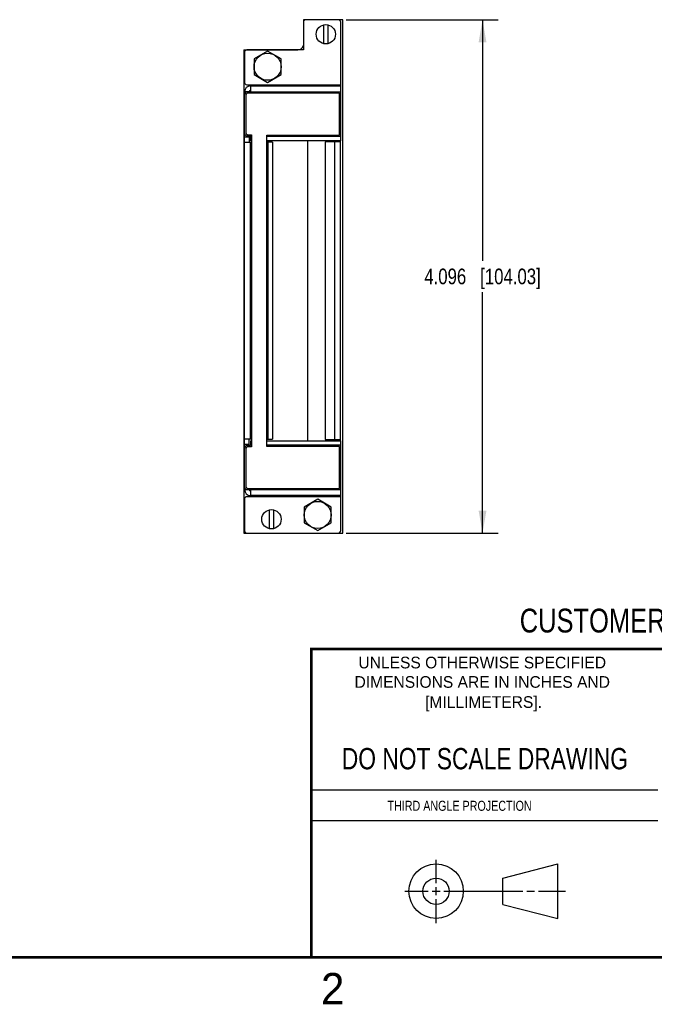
# Model space of a CAD drawing. Header units: inches. Extents: x 0 to 22, y 0 to 17.
# Tile 8 of 14: x 11.3 to 16.3, y 0.1 to 8. Entities that reach past the tile are written whole.
import ezdxf

# ---------------------------------------------------------------- set-up
doc = ezdxf.new("R2010")
doc.units = ezdxf.units.IN
doc.header["$LTSCALE"] = 1.21
doc.header["$MEASUREMENT"] = 0
doc.layers.get('0').update_dxf_attribs({"linetype": 'CONTINUOUS'})
doc.layers.add('DIMENSIONS', color=7, linetype='CONTINUOUS')
doc.styles.get("Standard").update_dxf_attribs({"font": 'txt', "width": 0.8})
doc.styles.add('TEXTSTYLE_2', font='txt')
doc.dimstyles.new('DIMSTYLE_1', dxfattribs={"dimtxt": 0.125, "dimasz": 0.18, "dimexe": 0.18, "dimexo": 0.0625, "dimgap": 0.09, "dimtad": 0, "dimtih": 1, "dimtoh": 1, "dimdec": 3, "dimzin": 4, "dimdsep": 46, "dimtxsty": 'STANDARD', "dimblk": '_FILLED', "dimblk1": '_FILLED', "dimblk2": '_FILLED', "dimcen": 0.09, "dimadec": 0, "dimazin": 0, "dimtp": 0.01, "dimtm": 0.01, "dimtfac": 1, "dimtdec": 3, "dimtofl": 0, "dimtmove": 0, "dimatfit": 3, "dimldrblk": '_FILLED', "dimfxl": 1, "dimtolj": 1, "dimtzin": 4, "dimarcsym": 0})

# ---------------------------------------------------------------- blocks, each defined once
blk = doc.blocks.new('_FILLED')
at = {"color": 0, "linetype": 'BYBLOCK'}
blk.add_solid([(0, 0), (-1, 0.174), (-1, -0.174)], dxfattribs=at)
blk = doc.blocks.new('*D1')
at = {"layer": 'DIMENSIONS', "color": 2, "linetype": 'CONTINUOUS'}
for p, q in [((13.8872, 7.9795), (15.1013, 7.9795)), ((14.9763, 7.9795), (14.9763, 6.0567)), ((14.9763, 3.8839), (14.9763, 5.8067)), ((13.8872, 3.8839), (15.1013, 3.8839))]:
    blk.add_line(p, q, dxfattribs=at)
at = {"layer": 'DIMENSIONS', "color": 2, "linetype": 'CONTINUOUS', "xscale": 0.18, "yscale": 0.18, "zscale": 0.18}
for p, rotation in [((14.9763, 7.9795), 90), ((14.9763, 3.8839), 270)]:
    blk.add_blockref('_FILLED', p, dxfattribs=dict(at, rotation=rotation))
at = {"layer": 'DIMENSIONS', "color": 2, "linetype": 'CONTINUOUS', "insert": (14.9763, 5.9942), "char_height": 0.125, "width": 1.425, "attachment_point": 2, "line_spacing_factor": 0.9}
blk.add_mtext('4.096{\\Ftxt.shx;\\W1.000000;\\H0.125000; }[104.03]', dxfattribs=at)

msp = doc.modelspace()

# ---------------------------------------------------------------- linework, layer by layer
at = {"color": 7, "linetype": 'CONTINUOUS'}
for p, q in [((13.5467, 7.9595), (13.5467, 7.7385)), ((13.5487, 7.9799), (13.5487, 7.9682)), ((13.8607, 7.9799), (13.5487, 7.9799)), ((13.8247, 7.9795), (13.5667, 7.9795)), ((13.71, 7.788), (13.71, 7.9391)), ((13.7415, 7.9391), (13.7415, 7.788)), ((13.8447, 7.0139), (13.8447, 7.9595)), ((13.8607, 3.8839), (13.8607, 7.9799)), ((13.0727, 7.7389), (13.0727, 3.8839)), ((13.0727, 7.7389), (13.5017, 7.7389)), ((13.076, 7.7185), (13.076, 7.4812)), ((13.5467, 7.7385), (13.096, 7.7385)), ((13.261, 7.7295), (13.1528, 7.667)), ((13.3693, 7.667), (13.261, 7.7295)), ((13.1528, 7.667), (13.1528, 7.542)), ((13.3693, 7.542), (13.3693, 7.667)), ((13.1528, 7.542), (13.261, 7.4795)), ((13.261, 7.4795), (13.3693, 7.542)), ((13.0777, 4.2302), (13.0777, 7.4052)), ((13.1137, 7.4052), (13.0777, 7.4052)), ((13.096, 7.4612), (13.8447, 7.4612)), ((13.1237, 7.4039), (13.0977, 7.4039)), ((13.8347, 7.3939), (13.1027, 7.3939)), ((13.1137, 7.4052), (13.1137, 7.4039)), ((13.1237, 7.4512), (13.1237, 7.4039)), ((13.1237, 7.4512), (13.8447, 7.4512)), ((13.1237, 7.4052), (13.8447, 7.4052)), ((13.13, 7.4512), (13.13, 7.4612)), ((13.8347, 7.0599), (13.8347, 7.3939)), ((13.0877, 7.3789), (13.0877, 7.0766)), ((13.1137, 7.0432), (13.0777, 7.0432)), ((13.0777, 7.0032), (13.1337, 7.0032)), ((13.0977, 7.0529), (13.1237, 7.0529)), ((13.1027, 7.0616), (13.1337, 7.0616)), ((13.1137, 7.0529), (13.1137, 7.0032)), ((13.1237, 7.0529), (13.1237, 7.0139)), ((13.1237, 7.0499), (13.1337, 7.0499)), ((13.1337, 7.0139), (13.1237, 7.0139)), ((13.1237, 4.6322), (13.1237, 7.0032)), ((13.1337, 7.0616), (13.1337, 4.5725)), ((13.255, 4.5742), (13.255, 7.0599)), ((13.255, 7.0599), (13.8347, 7.0599)), ((13.255, 7.0499), (13.8447, 7.0499)), ((13.8447, 7.0139), (13.255, 7.0139)), ((13.301, 7.0032), (13.255, 7.0032)), ((13.265, 4.6322), (13.265, 7.0032)), ((13.301, 7.0032), (13.301, 4.6322)), ((13.5797, 7.0139), (13.5797, 4.6215)), ((13.7214, 7.0042), (13.7214, 4.6312)), ((13.8437, 7.0042), (13.7214, 7.0042)), ((13.7867, 7.0139), (13.7867, 7.0042)), ((13.7977, 4.6312), (13.7977, 7.0042)), ((13.804, 7.0139), (13.804, 7.0042)), ((13.8077, 7.0042), (13.8077, 7.0139)), ((13.8437, 4.6215), (13.8437, 7.0139)), ((13.1337, 4.6322), (13.0777, 4.6322)), ((13.1137, 4.5922), (13.0777, 4.5922)), ((13.0877, 4.5575), (13.0877, 4.2552)), ((13.1237, 4.5825), (13.0977, 4.5825)), ((13.1337, 4.5725), (13.1027, 4.5725)), ((13.1137, 4.5825), (13.1137, 4.6322)), ((13.1237, 4.6215), (13.1337, 4.6215)), ((13.1237, 4.6215), (13.1237, 4.5825)), ((13.1337, 4.5855), (13.1237, 4.5855)), ((13.255, 4.6322), (13.301, 4.6322)), ((13.255, 4.6215), (13.8447, 4.6215)), ((13.8447, 4.5855), (13.255, 4.5855)), ((13.8347, 4.5742), (13.255, 4.5742)), ((13.7214, 4.6312), (13.8437, 4.6312)), ((13.7789, 4.6312), (13.7789, 4.6215)), ((13.7867, 4.6312), (13.7867, 4.6215)), ((13.804, 4.6312), (13.804, 4.6215)), ((13.8077, 4.6215), (13.8077, 4.6312)), ((13.8347, 4.2402), (13.8347, 4.5742)), ((13.8447, 3.9039), (13.8447, 4.6215)), ((13.1137, 4.2302), (13.0777, 4.2302)), ((13.8447, 4.1742), (13.096, 4.1742)), ((13.0977, 4.2315), (13.1237, 4.2315)), ((13.1027, 4.2402), (13.8347, 4.2402)), ((13.1137, 4.2302), (13.1137, 4.2315)), ((13.1237, 4.2315), (13.1237, 4.1842)), ((13.8447, 4.2302), (13.1237, 4.2302)), ((13.8447, 4.1842), (13.1237, 4.1842)), ((13.13, 4.1742), (13.13, 4.1842)), ((13.076, 4.1542), (13.076, 3.9039)), ((13.6607, 4.1539), (13.5525, 4.0914)), ((13.5525, 4.0914), (13.5525, 3.9664)), ((13.769, 4.0914), (13.6607, 4.1539)), ((13.769, 3.9664), (13.769, 4.0914)), ((13.276, 3.919), (13.276, 4.0701)), ((13.3075, 4.0701), (13.3075, 3.919)), ((13.5525, 3.9664), (13.6607, 3.9039)), ((13.6607, 3.9039), (13.769, 3.9664)), ((13.0727, 3.8839), (13.8607, 3.8839)), ((15.1374, 1.132), (15.5769, 1.2447)), ((15.5769, 0.8105), (15.5769, 1.2447)), ((15.1374, 0.9219), (15.1374, 1.132)), ((15.1374, 0.9219), (15.5769, 0.8105))]:
    msp.add_line(p, q, dxfattribs=at)
at = {"color": 2, "linetype": 'CONTINUOUS'}
for p, q in [((13.61, 1.835), (16.375, 1.835)), ((16.375, 1.5888), (13.61, 1.5888)), ((14.6059, 1.0901), (14.6059, 1.2769)), ((14.3557, 1.0276), (14.5434, 1.0276)), ((14.5747, 1.0276), (14.6372, 1.0276)), ((14.6059, 0.9964), (14.6059, 1.0589)), ((14.6684, 1.0276), (15.2987, 1.0276)), ((15.3299, 1.0276), (15.3924, 1.0276)), ((15.4237, 1.0276), (15.6394, 1.0276)), ((14.6059, 0.7723), (14.6059, 0.9651))]:
    msp.add_line(p, q, dxfattribs=at)
at = {"color": 7, "linetype": 'CONTINUOUS', "const_width": 0.02}
for points in [[(13.6, 2.9595), (21.5, 2.96)], [(13.61, 0.5), (13.61, 2.96)], [(0.5, 0.5), (21.5, 0.5)]]:
    msp.add_lwpolyline(points, dxfattribs=at)
at = {"color": 7, "linetype": 'CONTINUOUS'}
for centre, radius in [((13.7257, 7.8635), 0.0772), ((13.261, 7.6045), 0.1082), ((13.6607, 4.0289), 0.1082), ((13.2917, 3.9945), 0.0772), ((14.6059, 1.0276), 0.2171), ((14.6054, 1.0269), 0.105)]:
    msp.add_circle(centre, radius, dxfattribs=at)
for centre, radius, start, end in [((13.5667, 7.9595), 0.02, 90, 180), ((13.8247, 7.9595), 0.02, 0, 90), ((13.096, 7.7185), 0.02, 90, 180), ((13.5017, 7.7859), 0.047, 270, 343.19165), ((13.096, 7.4812), 0.02, 180, 270), ((13.1237, 7.4052), 0.046, 90, 180), ((13.0977, 7.3839), 0.02, 90, 180), ((13.1027, 7.3789), 0.015, 90, 180), ((13.1237, 7.4052), 0.01, 90, 180), ((13.0977, 7.0729), 0.02, 180, 270), ((13.1027, 7.0766), 0.015, 180, 270), ((13.0977, 4.5625), 0.02, 90, 180), ((13.1027, 4.5575), 0.015, 90, 180), ((13.8307, 4.5902), 0.1, 155.78591, 161.75498), ((13.0977, 4.2515), 0.02, 180, 270), ((13.1027, 4.2552), 0.015, 180, 270), ((13.096, 4.1542), 0.02, 90, 180), ((13.1237, 4.2302), 0.046, 180, 270), ((13.1237, 4.2302), 0.01, 180, 270), ((13.096, 3.9039), 0.02, 180, 270), ((13.8247, 3.9039), 0.02, 270, 360)]:
    msp.add_arc(centre, radius, start, end, dxfattribs=at)

# ---------------------------------------------------------------- texts
at = {"color": 7, "linetype": 'CONTINUOUS', "attachment_point": 2, "line_spacing_factor": 0.9}
for s, insert, char_height, width in [('CUSTOMER DRAWING', (16.3742, 3.2811), 0.19, 2.432), ('DO NOT SCALE DRAWING', (14.9953, 2.1698), 0.17, 2.72)]:
    msp.add_mtext(s, dxfattribs=dict(at, insert=insert, char_height=char_height, width=width))
at = {"color": 2, "linetype": 'CONTINUOUS', "line_spacing_factor": 0.9, "style": 'TEXTSTYLE_2'}
for s, insert, char_height, width, attachment_point in [('UNLESS OTHERWISE SPECIFIED', (14.9742, 2.8979), 0.093, 2.418, 2), ('DIMENSIONS ARE IN INCHES AND', (14.9742, 2.7431), 0.093, 2.604, 2), ('[MILLIMETERS].', (14.9844, 2.5829), 0.093, 1.302, 2), ('2', (13.6875, 0.375), 0.25, 0.25, 1)]:
    msp.add_mtext(s, dxfattribs=dict(at, insert=insert, char_height=char_height, width=width, attachment_point=attachment_point))
at = {"color": 2, "linetype": 'CONTINUOUS', "insert": (14.2178, 1.7486), "char_height": 0.08, "width": 1.408, "attachment_point": 1, "line_spacing_factor": 0.9}
msp.add_mtext('THIRD ANGLE PROJECTION', dxfattribs=at)

# ---------------------------------------------------------------- dimensions: what is measured, and where the dimension line sits
at = {"layer": 'DIMENSIONS', "color": 2, "linetype": 'CONTINUOUS'}
dim = msp.add_linear_dim(base=(14.9763, 7.9795), p1=(13.8872, 3.8839), p2=(13.8872, 7.9795), angle=90, dimstyle='DIMSTYLE_1', dxfattribs=at)
dim.commit()
dim.dimension.update_dxf_attribs({"geometry": '*D1', "text_midpoint": (14.8263, 5.9317), "dimtype": 160})

doc.saveas('drawing.dxf')
